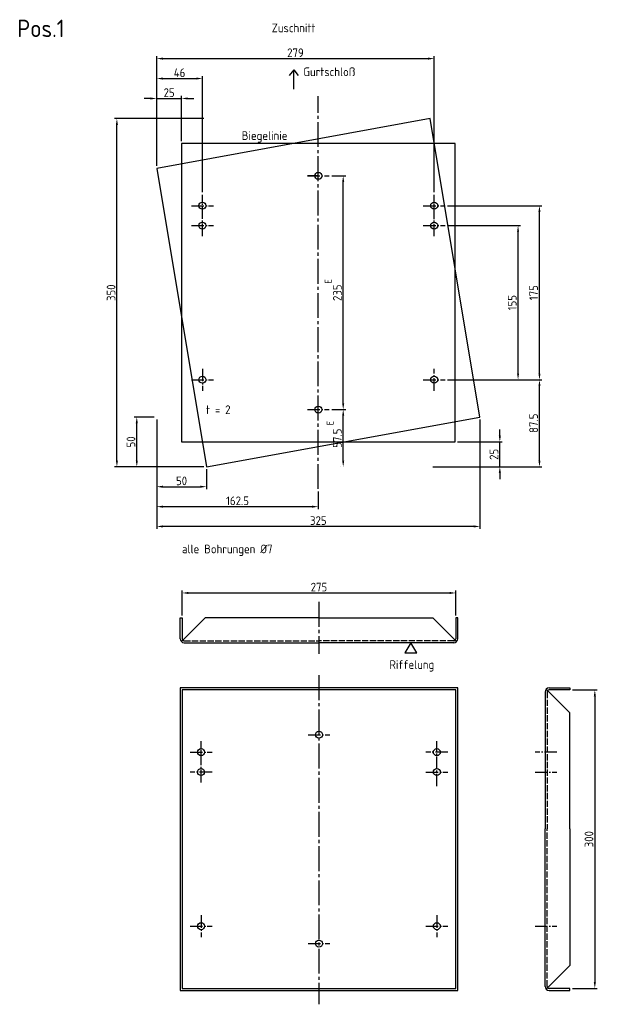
# Model space of a CAD drawing. Header units: millimetres. Extents: x 40 to 621, y 25 to 1015.
import ezdxf

# ---------------------------------------------------------------- set-up
doc = ezdxf.new("R2010")
doc.units = ezdxf.units.MM
doc.header["$LTSCALE"] = 2.5
doc.header["$PDSIZE"] = 6.25319
for name, pattern in [('GEN3A', [3.125, 2.5, -0.625]), ('GEN7', [13.75, 10, -1.25, 1.25, -1.25]), ('GEN7A', [6.875, 5, -0.625, 0.625, -0.625])]:
    doc.linetypes.add(name, pattern=pattern)
doc.layers.get('0').update_dxf_attribs({"color": 3, "linetype": 'CONTINUOUS'})
doc.layers.get('DEFPOINTS').update_dxf_attribs({"linetype": 'CONTINUOUS'})
for name, color, linetype in [('2', 1, 'CONTINUOUS'), ('3A', 1, 'GEN3A'), ('5', 2, 'CONTINUOUS'), ('6', 2, 'CONTINUOUS'), ('7', 1, 'GEN7'), ('7A', 1, 'GEN7A')]:
    doc.layers.add(name, color=color, linetype=linetype)
doc.styles.get("Standard").update_dxf_attribs({"font": 'ISOCP.SHX'})
doc.dimstyles.new('GEN-ISO', dxfattribs={"dimscale": 2.5, "dimtxt": 3.5, "dimasz": 2.5, "dimexe": 1, "dimexo": 1, "dimgap": 0.6, "dimtad": 1, "dimdsep": 46, "dimtxsty": 'Standard', "dimcen": 0, "dimclrd": 256, "dimclre": 256, "dimclrt": 2, "dimadec": 0, "dimazin": 0, "dimtp": 0.1, "dimtm": 0.1, "dimtfac": 0.71, "dimtdec": 3, "dimtmove": 0, "dimatfit": 3, "dimfxl": 0, "dimtzin": 0, "dimarcsym": 0})

# ---------------------------------------------------------------- blocks, each defined once
blk = doc.blocks.new('*D10')
at = {"linetype": 'ByBlock'}
for p, q in [((225.49, 915.27), (135.49, 915.27)), ((137.99, 571.52), (137.99, 909.02)), ((200.49, 565.27), (135.49, 565.27))]:
    blk.add_line(p, q, dxfattribs=at)
for points in [[(136.95, 909.02), (139.03, 909.02), (137.99, 915.27)], [(136.95, 571.52), (139.03, 571.52), (137.99, 565.27)]]:
    blk.add_solid(points, dxfattribs=at)
at = {"layer": 'DEFPOINTS', "color": 0, "linetype": 'ByBlock'}
for p in [(137.99, 915.27), (227.99, 915.27), (202.99, 565.27)]:
    blk.add_point(p, dxfattribs=at)
at = {"color": 2, "linetype": 'ByBlock', "insert": (132.12, 740.27), "char_height": 8.75, "attachment_point": 5, "rotation": 90}
blk.add_mtext('350', dxfattribs=at)
blk = doc.blocks.new('*D11')
at = {"linetype": 'ByBlock'}
for p, q in [((177.99, 594.89), (177.99, 522.67)), ((340.49, 540.54), (340.49, 522.67)), ((184.24, 525.17), (334.24, 525.17))]:
    blk.add_line(p, q, dxfattribs=at)
for points in [[(184.24, 526.21), (184.24, 524.13), (177.99, 525.17)], [(334.24, 526.21), (334.24, 524.13), (340.49, 525.17)]]:
    blk.add_solid(points, dxfattribs=at)
at = {"layer": 'DEFPOINTS', "color": 0, "linetype": 'ByBlock'}
for p in [(177.99, 597.39), (340.49, 543.04), (340.49, 525.17)]:
    blk.add_point(p, dxfattribs=at)
at = {"color": 2, "linetype": 'ByBlock', "insert": (259.24, 531.05), "char_height": 8.75, "attachment_point": 5}
blk.add_mtext('162.5', dxfattribs=at)
blk = doc.blocks.new('*D12')
at = {"linetype": 'ByBlock'}
for p, q in [((177.99, 892.77), (177.99, 958.09)), ((184.24, 955.59), (217.74, 955.59)), ((223.99, 841.27), (223.99, 958.09))]:
    blk.add_line(p, q, dxfattribs=at)
for points in [[(184.24, 956.63), (184.24, 954.54), (177.99, 955.59)], [(217.74, 956.63), (217.74, 954.54), (223.99, 955.59)]]:
    blk.add_solid(points, dxfattribs=at)
at = {"layer": 'DEFPOINTS', "color": 0, "linetype": 'ByBlock'}
for p in [(223.99, 955.59), (177.99, 890.27), (223.99, 838.77)]:
    blk.add_point(p, dxfattribs=at)
at = {"color": 2, "linetype": 'ByBlock', "insert": (200.99, 961.46), "char_height": 8.75, "attachment_point": 5}
blk.add_mtext('46', dxfattribs=at)
blk = doc.blocks.new('*D13')
at = {"linetype": 'ByBlock'}
for p, q in [((177.99, 892.77), (177.99, 978.13)), ((184.24, 975.63), (450.74, 975.63)), ((456.99, 841.27), (456.99, 978.13))]:
    blk.add_line(p, q, dxfattribs=at)
for points in [[(184.24, 976.67), (184.24, 974.58), (177.99, 975.63)], [(450.74, 976.67), (450.74, 974.58), (456.99, 975.63)]]:
    blk.add_solid(points, dxfattribs=at)
at = {"layer": 'DEFPOINTS', "color": 0, "linetype": 'ByBlock'}
for p in [(456.99, 975.63), (177.99, 890.27), (456.99, 838.77)]:
    blk.add_point(p, dxfattribs=at)
at = {"color": 2, "linetype": 'ByBlock', "insert": (317.49, 981.5), "char_height": 8.75, "attachment_point": 5}
blk.add_mtext('279', dxfattribs=at)
blk = doc.blocks.new('*D14')
at = {"linetype": 'ByBlock'}
for p, q in [((502.99, 612.77), (502.99, 502.77)), ((177.99, 587.77), (177.99, 502.77)), ((496.74, 505.27), (184.24, 505.27))]:
    blk.add_line(p, q, dxfattribs=at)
for points in [[(184.24, 506.31), (184.24, 504.22), (177.99, 505.27)], [(496.74, 506.31), (496.74, 504.22), (502.99, 505.27)]]:
    blk.add_solid(points, dxfattribs=at)
at = {"layer": 'DEFPOINTS', "color": 0, "linetype": 'ByBlock'}
for p in [(502.99, 615.27), (177.99, 590.27), (177.99, 505.27)]:
    blk.add_point(p, dxfattribs=at)
at = {"color": 2, "linetype": 'ByBlock', "insert": (340.49, 511.14), "char_height": 8.75, "attachment_point": 5}
blk.add_mtext('325', dxfattribs=at)
blk = doc.blocks.new('*D24')
at = {"linetype": 'ByBlock'}
for p, q in [((177.99, 612.77), (177.99, 542.74)), ((227.99, 562.77), (227.99, 542.74)), ((184.24, 545.24), (221.74, 545.24))]:
    blk.add_line(p, q, dxfattribs=at)
for points in [[(184.24, 546.28), (184.24, 544.19), (177.99, 545.24)], [(221.74, 546.28), (221.74, 544.19), (227.99, 545.24)]]:
    blk.add_solid(points, dxfattribs=at)
at = {"layer": 'DEFPOINTS', "color": 0, "linetype": 'ByBlock'}
for p in [(177.99, 615.27), (227.99, 565.27), (227.99, 545.24)]:
    blk.add_point(p, dxfattribs=at)
at = {"color": 2, "linetype": 'ByBlock', "insert": (202.99, 551.11), "char_height": 8.75, "attachment_point": 5}
blk.add_mtext('50', dxfattribs=at)
blk = doc.blocks.new('*D25')
at = {"linetype": 'ByBlock'}
for p, q in [((175.49, 615.27), (155.49, 615.27)), ((157.99, 571.52), (157.99, 609.02)), ((225.49, 565.27), (155.49, 565.27))]:
    blk.add_line(p, q, dxfattribs=at)
for points in [[(156.95, 609.02), (159.03, 609.02), (157.99, 615.27)], [(156.95, 571.52), (159.03, 571.52), (157.99, 565.27)]]:
    blk.add_solid(points, dxfattribs=at)
at = {"layer": 'DEFPOINTS', "color": 0, "linetype": 'ByBlock'}
for p in [(157.99, 615.27), (177.99, 615.27), (227.99, 565.27)]:
    blk.add_point(p, dxfattribs=at)
at = {"color": 2, "linetype": 'ByBlock', "insert": (152.12, 590.27), "char_height": 8.75, "attachment_point": 5, "rotation": 90}
blk.add_mtext('50', dxfattribs=at)
blk = doc.blocks.new('*D26')
at = {"linetype": 'ByBlock'}
for p, q in [((522.99, 596.52), (522.99, 602.77)), ((480.49, 590.27), (525.49, 590.27)), ((522.99, 565.27), (522.99, 590.27)), ((455.49, 565.27), (525.49, 565.27)), ((522.99, 559.02), (522.99, 552.77))]:
    blk.add_line(p, q, dxfattribs=at)
for points in [[(521.95, 596.52), (524.03, 596.52), (522.99, 590.27)], [(521.95, 559.02), (524.03, 559.02), (522.99, 565.27)]]:
    blk.add_solid(points, dxfattribs=at)
at = {"layer": 'DEFPOINTS', "color": 0, "linetype": 'ByBlock'}
for p in [(477.99, 590.27), (522.99, 590.27), (452.99, 565.27)]:
    blk.add_point(p, dxfattribs=at)
at = {"color": 2, "linetype": 'ByBlock', "insert": (517.12, 577.77), "char_height": 8.75, "attachment_point": 5, "rotation": 90}
blk.add_mtext('25', dxfattribs=at)
blk = doc.blocks.new('*D27')
at = {"linetype": 'ByBlock'}
for p, q in [((171.74, 935.54), (165.49, 935.54)), ((177.99, 867.77), (177.99, 938.04)), ((177.99, 935.54), (202.99, 935.54)), ((202.99, 892.77), (202.99, 938.04)), ((209.24, 935.54), (215.49, 935.54))]:
    blk.add_line(p, q, dxfattribs=at)
for points in [[(171.74, 936.58), (171.74, 934.49), (177.99, 935.54)], [(209.24, 936.58), (209.24, 934.49), (202.99, 935.54)]]:
    blk.add_solid(points, dxfattribs=at)
at = {"layer": 'DEFPOINTS', "color": 0, "linetype": 'ByBlock'}
for p in [(202.99, 935.54), (202.99, 890.27), (177.99, 865.27)]:
    blk.add_point(p, dxfattribs=at)
at = {"color": 2, "linetype": 'ByBlock', "insert": (190.49, 941.41), "char_height": 8.75, "attachment_point": 5}
blk.add_mtext('25', dxfattribs=at)
blk = doc.blocks.new('*D28')
at = {"linetype": 'ByBlock'}
for p, q in [((470.49, 827.77), (565.33, 827.77)), ((562.83, 659.02), (562.83, 821.52)), ((470.49, 652.77), (565.33, 652.77))]:
    blk.add_line(p, q, dxfattribs=at)
for points in [[(561.79, 821.52), (563.87, 821.52), (562.83, 827.77)], [(561.79, 659.02), (563.87, 659.02), (562.83, 652.77)]]:
    blk.add_solid(points, dxfattribs=at)
at = {"layer": 'DEFPOINTS', "color": 0, "linetype": 'ByBlock'}
for p in [(467.99, 827.77), (562.83, 827.77), (467.99, 652.77)]:
    blk.add_point(p, dxfattribs=at)
at = {"color": 2, "linetype": 'ByBlock', "insert": (556.95, 740.27), "char_height": 8.75, "attachment_point": 5, "rotation": 90}
blk.add_mtext('175', dxfattribs=at)
blk = doc.blocks.new('*D29')
at = {"linetype": 'ByBlock'}
for p, q in [((470.49, 652.77), (565.33, 652.77)), ((562.83, 571.52), (562.83, 646.52)), ((455.49, 565.27), (565.33, 565.27))]:
    blk.add_line(p, q, dxfattribs=at)
for points in [[(561.79, 646.52), (563.87, 646.52), (562.83, 652.77)], [(561.79, 571.52), (563.87, 571.52), (562.83, 565.27)]]:
    blk.add_solid(points, dxfattribs=at)
at = {"layer": 'DEFPOINTS', "color": 0, "linetype": 'ByBlock'}
for p in [(467.99, 652.77), (562.83, 652.77), (452.99, 565.27)]:
    blk.add_point(p, dxfattribs=at)
at = {"color": 2, "linetype": 'ByBlock', "insert": (556.95, 609.02), "char_height": 8.75, "attachment_point": 5, "rotation": 90}
blk.add_mtext('87.5', dxfattribs=at)
blk = doc.blocks.new('*D36')
at = {"linetype": 'ByBlock'}
for p, q in [((470.49, 807.77), (543.8, 807.77)), ((541.3, 659.02), (541.3, 801.52)), ((470.49, 652.77), (543.8, 652.77))]:
    blk.add_line(p, q, dxfattribs=at)
for points in [[(540.26, 801.52), (542.34, 801.52), (541.3, 807.77)], [(540.26, 659.02), (542.34, 659.02), (541.3, 652.77)]]:
    blk.add_solid(points, dxfattribs=at)
at = {"layer": 'DEFPOINTS', "color": 0, "linetype": 'ByBlock'}
for p in [(467.99, 807.77), (541.3, 807.77), (467.99, 652.77)]:
    blk.add_point(p, dxfattribs=at)
at = {"color": 2, "linetype": 'ByBlock', "insert": (535.43, 730.27), "char_height": 8.75, "attachment_point": 5, "rotation": 90}
blk.add_mtext('155', dxfattribs=at)
blk = doc.blocks.new('*D37')
at = {"linetype": 'ByBlock'}
for p, q in [((353.99, 622.77), (367.99, 622.77)), ((365.49, 571.52), (365.49, 616.52)), ((362.99, 565.27), (362.99, 565.27))]:
    blk.add_line(p, q, dxfattribs=at)
for points in [[(364.45, 616.52), (366.53, 616.52), (365.49, 622.77)], [(364.45, 571.52), (366.53, 571.52), (365.49, 565.27)]]:
    blk.add_solid(points, dxfattribs=at)
at = {"layer": 'DEFPOINTS', "color": 0, "linetype": 'ByBlock'}
for p in [(351.49, 622.77), (365.49, 622.77), (365.49, 565.27)]:
    blk.add_point(p, dxfattribs=at)
at = {"color": 2, "linetype": 'ByBlock', "insert": (359.62, 594.02), "char_height": 8.75, "attachment_point": 5, "rotation": 90}
blk.add_mtext('57.5', dxfattribs=at)
blk = doc.blocks.new('*D38')
at = {"linetype": 'ByBlock'}
for p, q in [((353.99, 857.77), (367.99, 857.77)), ((365.49, 629.02), (365.49, 851.52)), ((353.99, 622.77), (367.99, 622.77))]:
    blk.add_line(p, q, dxfattribs=at)
for points in [[(364.45, 851.52), (366.53, 851.52), (365.49, 857.77)], [(364.45, 629.02), (366.53, 629.02), (365.49, 622.77)]]:
    blk.add_solid(points, dxfattribs=at)
at = {"layer": 'DEFPOINTS', "color": 0, "linetype": 'ByBlock'}
for p in [(351.49, 857.77), (365.49, 857.77), (351.49, 622.77)]:
    blk.add_point(p, dxfattribs=at)
at = {"color": 2, "linetype": 'ByBlock', "insert": (359.62, 740.27), "char_height": 8.75, "attachment_point": 5, "rotation": 90}
blk.add_mtext('235', dxfattribs=at)
blk = doc.blocks.new('*D40')
at = {"linetype": 'ByBlock'}
for p, q in [((203.65, 415.9), (203.65, 440.9)), ((209.9, 438.4), (472.4, 438.4)), ((478.65, 415.9), (478.65, 440.9))]:
    blk.add_line(p, q, dxfattribs=at)
for points in [[(209.9, 439.45), (209.9, 437.36), (203.65, 438.4)], [(472.4, 439.45), (472.4, 437.36), (478.65, 438.4)]]:
    blk.add_solid(points, dxfattribs=at)
at = {"layer": 'DEFPOINTS', "color": 0, "linetype": 'ByBlock'}
for p in [(478.65, 438.4), (203.65, 413.4), (478.65, 413.4)]:
    blk.add_point(p, dxfattribs=at)
at = {"color": 2, "linetype": 'ByBlock', "insert": (341.15, 444.28), "char_height": 8.75, "attachment_point": 5}
blk.add_mtext('275', dxfattribs=at)
blk = doc.blocks.new('*D41')
at = {"linetype": 'ByBlock'}
for p, q in [((595.99, 340.88), (620.99, 340.88)), ((618.49, 334.63), (618.49, 47.13)), ((595.99, 40.88), (620.99, 40.88))]:
    blk.add_line(p, q, dxfattribs=at)
for points in [[(617.45, 334.63), (619.53, 334.63), (618.49, 340.88)], [(617.45, 47.13), (619.53, 47.13), (618.49, 40.88)]]:
    blk.add_solid(points, dxfattribs=at)
at = {"layer": 'DEFPOINTS', "color": 0, "linetype": 'ByBlock'}
for p in [(593.49, 340.88), (593.49, 40.88), (618.49, 40.88)]:
    blk.add_point(p, dxfattribs=at)
at = {"color": 2, "linetype": 'ByBlock', "insert": (612.61, 190.88), "char_height": 8.75, "attachment_point": 5, "rotation": 90}
blk.add_mtext('300', dxfattribs=at)

msp = doc.modelspace()

# ---------------------------------------------------------------- linework, layer by layer
for p, q in [((315.74, 964.37), (311.345, 958.513)), ((315.74, 944.97), (315.74, 964.37)), ((315.74, 964.37), (320.135, 958.513)), ((201.647, 392.404), (201.647, 413.404)), ((201.647, 413.404), (203.647, 413.404)), ((201.647, 413.404), (201.647, 413.404)), ((203.647, 413.404), (203.647, 392.404)), ((226.647, 413.404), (204.233, 390.989)), ((341.147, 413.404), (226.647, 413.404)), ((341.147, 413.404), (455.647, 413.404)), ((455.647, 413.404), (478.061, 390.989)), ((478.647, 413.404), (478.647, 392.404)), ((480.647, 413.404), (478.647, 413.404)), ((480.647, 392.404), (480.647, 413.404)), ((480.647, 413.404), (480.647, 413.404)), ((204.233, 390.989), (202.819, 389.575)), ((205.647, 388.404), (341.147, 388.404)), ((476.647, 388.404), (341.147, 388.404)), ((478.061, 390.989), (479.475, 389.575)), ((568.487, 338.875), (568.487, 201.375)), ((571.073, 340.289), (569.659, 341.703)), ((593.487, 317.875), (571.073, 340.289)), ((572.487, 342.875), (593.487, 342.875)), ((593.487, 340.875), (572.487, 340.875)), ((593.487, 342.875), (593.487, 340.875)), ((593.487, 342.875), (593.487, 342.875)), ((593.487, 201.375), (593.487, 317.875)), ((568.487, 42.875), (568.487, 201.375)), ((593.487, 201.375), (593.487, 63.875)), ((593.487, 63.875), (571.073, 41.461)), ((571.073, 41.461), (569.659, 40.047)), ((593.487, 40.875), (572.487, 40.875)), ((593.487, 38.875), (593.487, 40.875)), ((572.487, 38.875), (593.487, 38.875)), ((593.487, 38.875), (593.487, 38.875))]:
    msp.add_line(p, q)
for points in [[(227.993, 565.265), (502.993, 615.265), (452.993, 915.265), (177.993, 865.265)], [(433.54, 388.42), (427.568, 378.075), (439.513, 378.075)], [(201.647, 38.875), (480.647, 38.875), (480.647, 342.875), (201.647, 342.875)], [(203.647, 40.875), (478.647, 40.875), (478.647, 340.875), (203.647, 340.875)]]:
    msp.add_lwpolyline(points, close=True)
for centre in [(340.493, 857.765), (223.993, 827.765), (456.993, 827.765), (223.993, 807.765), (456.993, 807.765), (223.993, 652.765), (456.993, 652.765), (340.493, 622.765), (341.147, 295.875), (222.647, 278.375), (459.647, 278.375), (222.647, 258.375), (459.647, 258.375), (222.647, 103.375), (459.647, 103.375), (341.147, 85.875)]:
    msp.add_circle(centre, 3.5)
for centre, radius, start, end in [((205.647, 392.404), 4, 180, 270), ((205.647, 392.404), 2, 180, 225), ((476.647, 392.404), 4, 270, 360), ((476.647, 392.404), 2, 315, 360), ((572.487, 338.875), 4, 90, 180), ((572.487, 338.875), 2, 90, 135), ((572.487, 42.875), 4, 180, 270), ((572.487, 42.875), 2, 225, 270)]:
    msp.add_arc(centre, radius, start, end)
at = {"layer": '2'}
for p, q in [((477.993, 890.265), (202.993, 890.265)), ((202.993, 890.265), (202.993, 590.265)), ((477.993, 590.265), (477.993, 890.265)), ((202.993, 590.265), (477.993, 590.265))]:
    msp.add_line(p, q, dxfattribs=at)
at = {"layer": '3A'}
for p, q in [((205.647, 390.404), (341.147, 390.404)), ((476.647, 390.404), (341.147, 390.404)), ((570.487, 338.875), (570.487, 201.375)), ((570.487, 42.875), (570.487, 201.375))]:
    msp.add_line(p, q, dxfattribs=at)
for centre, start, end in [((205.647, 392.404), 225, 270), ((476.647, 392.404), 270, 315), ((572.487, 338.875), 135, 180), ((572.487, 42.875), 180, 225)]:
    msp.add_arc(centre, 2, start, end, dxfattribs=at)
at = {"layer": '7'}
for p, q in [((340.493, 543.041), (340.493, 938.029)), ((341.147, 429.345), (341.147, 377.038)), ((341.147, 355.69), (341.147, 24.843))]:
    msp.add_line(p, q, dxfattribs=at)
at = {"layer": '7A'}
for p, q in [((340.493, 857.765), (329.493, 857.765)), ((329.493, 857.765), (351.493, 857.765)), ((223.993, 797.219), (223.993, 838.765)), ((456.993, 797.106), (456.993, 838.765)), ((212.993, 827.765), (234.993, 827.765)), ((445.993, 827.765), (467.993, 827.765)), ((212.993, 807.765), (234.993, 807.765)), ((445.993, 807.765), (467.993, 807.765)), ((223.993, 663.765), (223.993, 641.765)), ((456.993, 641.765), (456.993, 663.765)), ((212.993, 652.765), (234.993, 652.765)), ((445.993, 652.765), (467.993, 652.765)), ((329.493, 622.765), (351.493, 622.765)), ((222.647, 247.917), (222.647, 289.375)), ((330.147, 295.875), (352.147, 295.875)), ((459.647, 244.174), (459.647, 289.375)), ((211.647, 278.375), (233.647, 278.375)), ((470.647, 278.375), (448.647, 278.375)), ((580.379, 278.375), (558.379, 278.375)), ((233.647, 258.375), (211.647, 258.375)), ((448.647, 258.375), (470.647, 258.375)), ((558.379, 258.375), (580.379, 258.375)), ((222.647, 114.375), (222.647, 92.375)), ((459.647, 114.375), (459.647, 92.375)), ((211.647, 103.375), (233.647, 103.375)), ((448.647, 103.375), (470.647, 103.375)), ((558.379, 103.375), (580.379, 103.375)), ((330.147, 85.875), (352.147, 85.875))]:
    msp.add_line(p, q, dxfattribs=at)

# ---------------------------------------------------------------- texts
at = {"layer": '2'}
msp.add_text('Biegelinie', height=8.75, dxfattribs=at).set_placement((263.552, 893.85))
for p in [(353.98, 749.515), (355.798, 606.985)]:
    msp.add_text('E', height=7, rotation=90, dxfattribs=at).set_placement(p)
at = {"layer": '6', "color": 4}
msp.add_text('Pos.1', height=17.5, dxfattribs=at).set_placement((37.841, 997.256))
at = {"layer": '6'}
for s, p in [('Zuschnitt', (293.602, 1002.13)), ('Gurtschloß', (325.439, 957.981)), ('t = 2 ', (227.515, 618.282)), ('alle Bohrungen %%c7', (203.386, 478.26)), ('Riffelung', (412.007, 362.045))]:
    msp.add_text(s, height=8.75, dxfattribs=at).set_placement(p)

# ---------------------------------------------------------------- dimensions: what is measured, and where the dimension line sits
at = {"layer": '5'}
for base, p1, p2, picture, middle in [((456.993, 975.626), (177.993, 890.265), (456.993, 838.765), '*D13', (317.493, 981.501)), ((223.993, 955.586), (177.993, 890.265), (223.993, 838.765), '*D12', (200.993, 961.461)), ((202.993, 935.535), (177.993, 865.265), (202.993, 890.265), '*D27', (190.493, 941.41)), ((177.993, 505.265), (502.993, 615.265), (177.993, 590.265), '*D14', (340.493, 511.14)), ((227.993, 545.237), (177.993, 615.265), (227.993, 565.265), '*D24', (202.993, 551.112)), ((340.493, 525.17), (177.993, 597.395), (340.493, 543.041), '*D11', (259.243, 531.045)), ((478.647, 438.404), (203.647, 413.404), (478.647, 413.404), '*D40', (341.147, 444.279))]:
    dim = msp.add_linear_dim(base=base, p1=p1, p2=p2, dimstyle='GEN-ISO', override={"dimpost": '<>'}, dxfattribs=at)
    dim.commit()
    dim.dimension.update_dxf_attribs({"geometry": picture, "text_midpoint": middle})
for base, p1, p2, angle, override, picture, middle in [((137.993, 915.265), (202.993, 565.265), (227.993, 915.265), 90, {"dimpost": '<>'}, '*D10', (132.118, 740.265)), ((365.493, 857.765), (351.493, 622.765), (351.493, 857.765), 90, {"dimpost": '<>', "dimtix": 1, "dimtmove": 2}, '*D38', (359.618, 740.265)), ((562.828, 827.765), (467.993, 652.765), (467.993, 827.765), 90, {"dimpost": '<>'}, '*D28', (556.953, 740.265)), ((541.302, 807.765), (467.993, 652.765), (467.993, 807.765), 90, {"dimpost": '<>'}, '*D36', (535.427, 730.265)), ((562.828, 652.765), (452.993, 565.265), (467.993, 652.765), 90, {"dimpost": '<>'}, '*D29', (556.953, 609.015)), ((157.993, 615.265), (227.993, 565.265), (177.993, 615.265), 90, {"dimpost": '<>'}, '*D25', (152.118, 590.265)), ((365.493, 622.765), (365.493, 565.265), (351.493, 622.765), 90, {"dimpost": '<>', "dimtix": 1, "dimtmove": 2}, '*D37', (359.618, 594.015)), ((522.993, 590.265), (452.993, 565.265), (477.993, 590.265), 90, {"dimpost": '<>'}, '*D26', (517.118, 577.765)), ((618.487, 40.875), (593.487, 340.875), (593.487, 40.875), 270, {"dimpost": '<>'}, '*D41', (612.612, 190.875))]:
    dim = msp.add_linear_dim(base=base, p1=p1, p2=p2, angle=angle, dimstyle='GEN-ISO', override=override, dxfattribs=at)
    dim.commit()
    dim.dimension.update_dxf_attribs({"geometry": picture, "text_midpoint": middle})

doc.saveas('drawing.dxf')
